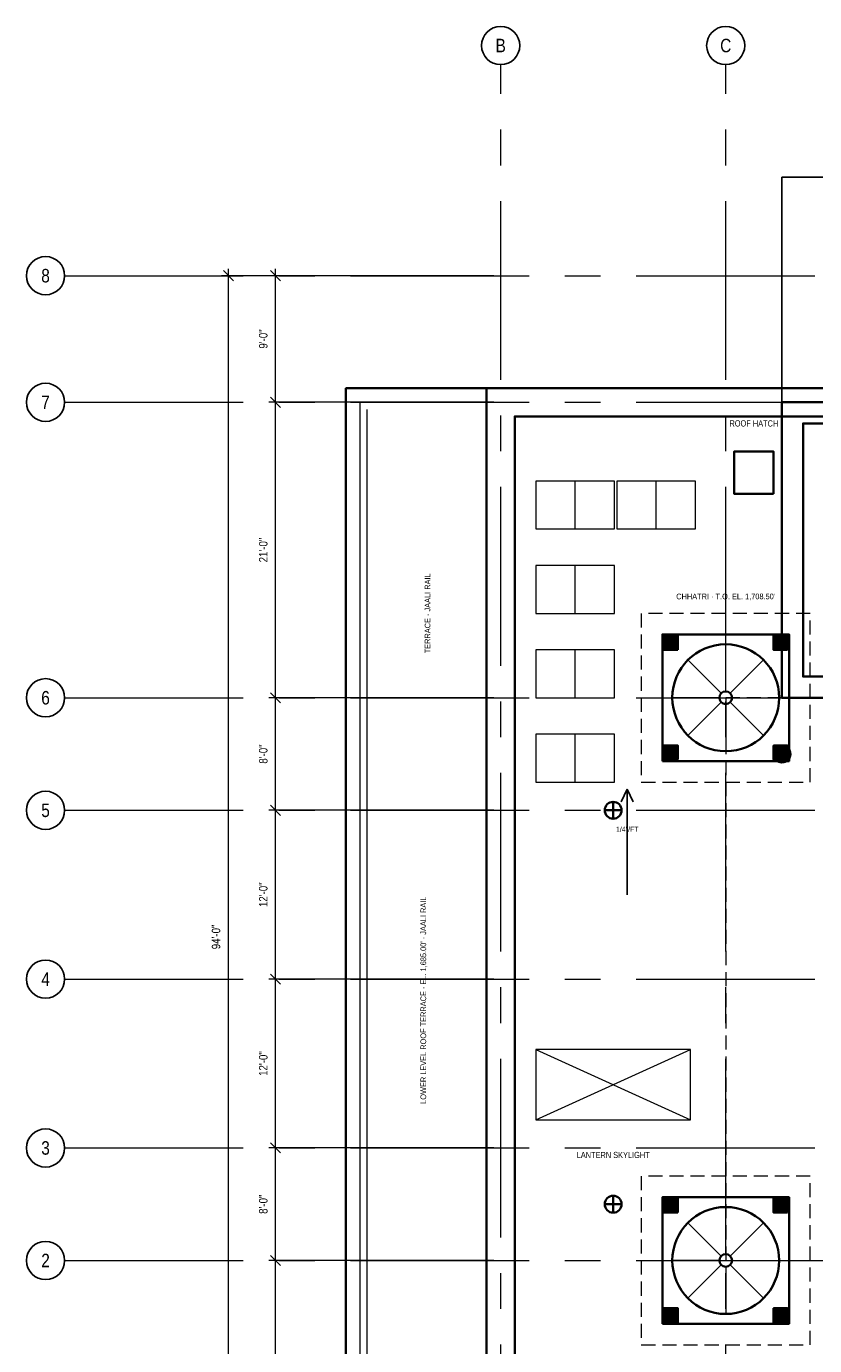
# Model space of a CAD drawing. Header units: inches. Extents: x -573 to 5349, y -139 to 1809.
# Tile 11 of 12: x 3795 to 4468, y 575 to 1701. Entities that reach past the tile are written whole.
import ezdxf
from ezdxf.enums import TextEntityAlignment as Align

# ---------------------------------------------------------------- set-up
doc = ezdxf.new("R2010")
doc.units = ezdxf.units.IN
doc.header["$LTSCALE"] = 48
doc.header["$MEASUREMENT"] = 0
for name, pattern in [('CENTER', [5.08, 3.175, -0.635, 0.635, -0.635]), ('DASHED', [1.524, 1.27, -0.254]), ('HIDDEN', [0.375, 0.25, -0.125])]:
    doc.linetypes.add(name, pattern=pattern)
for name, color, linetype, lineweight in [('A-ANNO-DIMS', 3, 'CONTINUOUS', 18), ('A-ANNO-SYMB', 7, 'CONTINUOUS', 25), ('A-ANNO-TEXT', 7, 'CONTINUOUS', 25), ('A-COLS', 1, 'CONTINUOUS', 35), ('A-FLOR-OVHD', 8, 'DASHED', 18), ('A-GLAZ', 4, 'CONTINUOUS', 18), ('A-GRID', 8, 'CENTER', 18), ('A-ROOF', 7, 'CONTINUOUS', 35), ('A-ROOF-HIDN', 8, 'HIDDEN', 18), ('A-ROOF-PATT', 8, 'CONTINUOUS', 9), ('L-SITE', 7, 'CONTINUOUS', 25)]:
    doc.layers.add(name, color=color, linetype=linetype, lineweight=lineweight)
doc.styles.add('JM', font='IBMPlexSansCondensed-Regular.ttf')

msp = doc.modelspace()

# ---------------------------------------------------------------- hatches: boundary and pattern name
at = {"layer": 'A-COLS'}
h = msp.add_hatch(color=7, dxfattribs=at)
h.dxf.hatch_style = 1
h.paths.add_polyline_path([(4351.2, 1168.8), (4351.2, 1180.8), (4339.2, 1180.8), (4339.2, 1168.8)])
h = msp.add_hatch(color=7, dxfattribs=at)
h.dxf.hatch_style = 1
h.paths.add_polyline_path([(4444.8, 1168.8), (4444.8, 1180.8), (4432.8, 1180.8), (4432.8, 1168.8)])
h = msp.add_hatch(color=7, dxfattribs=at)
h.dxf.hatch_style = 1
h.paths.add_polyline_path([(4351.2, 1075.2), (4351.2, 1087.2), (4339.2, 1087.2), (4339.2, 1075.2)])
h = msp.add_hatch(color=7, dxfattribs=at)
h.dxf.hatch_style = 1
h.paths.add_polyline_path([(4444.8, 1075.2), (4444.8, 1087.2), (4432.8, 1087.2), (4432.8, 1075.2)])
h = msp.add_hatch(color=7, dxfattribs=at)
h.dxf.hatch_style = 1
h.paths.add_polyline_path([(4351.2, 688.8), (4351.2, 700.8), (4339.2, 700.8), (4339.2, 688.8)])
h = msp.add_hatch(color=7, dxfattribs=at)
h.dxf.hatch_style = 1
h.paths.add_polyline_path([(4444.8, 688.8), (4444.8, 700.8), (4432.8, 700.8), (4432.8, 688.8)])
h = msp.add_hatch(color=7, dxfattribs=at)
h.dxf.hatch_style = 1
h.paths.add_polyline_path([(4351.2, 595.2), (4351.2, 607.2), (4339.2, 607.2), (4339.2, 595.2)])
h = msp.add_hatch(color=7, dxfattribs=at)
h.dxf.hatch_style = 1
h.paths.add_polyline_path([(4444.8, 595.2), (4444.8, 607.2), (4432.8, 607.2), (4432.8, 595.2)])

# ---------------------------------------------------------------- linework, layer by layer
at = {"layer": 'A-ANNO-DIMS'}
for p, q in [((4194.2, 1488), (3961.9, 1488)), ((3972, 1483.7), (3963.4, 1492.3)), ((3967.7, 354.2), (3967.7, 1493.8)), ((4194.2, 1488), (4002.2, 1488)), ((4012.3, 1483.7), (4003.7, 1492.3)), ((4008, 1374.2), (4008, 1493.8)), ((4012.3, 1375.7), (4003.7, 1384.3)), ((4012.3, 1375.7), (4003.7, 1384.3)), ((4008, 1122.2), (4008, 1385.8)), ((4194.2, 1380), (4002.2, 1380)), ((4194.2, 1380), (4002.2, 1380)), ((4194.2, 1128), (4002.2, 1128)), ((4194.2, 1128), (4002.2, 1128)), ((4012.3, 1123.7), (4003.7, 1132.3)), ((4012.3, 1123.7), (4003.7, 1132.3)), ((4008, 1026.2), (4008, 1133.8)), ((4012.3, 1027.7), (4003.7, 1036.3)), ((4012.3, 1027.7), (4003.7, 1036.3)), ((4008, 882.2), (4008, 1037.8)), ((4194.2, 1032), (4002.2, 1032)), ((4194.2, 1032), (4002.2, 1032)), ((4012.3, 883.7), (4003.7, 892.3)), ((4012.3, 883.7), (4003.7, 892.3)), ((4008, 738.2), (4008, 893.8)), ((4194.2, 888), (4002.2, 888)), ((4194.2, 888), (4002.2, 888)), ((4194.2, 744), (4002.2, 744)), ((4194.2, 744), (4002.2, 744)), ((4012.3, 739.7), (4003.7, 748.3)), ((4012.3, 739.7), (4003.7, 748.3)), ((4008, 642.2), (4008, 749.8)), ((4008, 354.2), (4008, 653.8)), ((4194.2, 648), (4002.2, 648)), ((4194.2, 648), (4002.2, 648)), ((4012.3, 643.7), (4003.7, 652.3)), ((4012.3, 643.7), (4003.7, 652.3))]:
    msp.add_line(p, q, dxfattribs=at)
at = {"layer": 'A-ANNO-SYMB'}
for p, q in [((4308, 1050), (4302.9, 1039.2)), ((4308, 960), (4308, 1050)), ((4308, 1050), (4313.1, 1039.2))]:
    msp.add_line(p, q, dxfattribs=at)
for centre in [(4200, 1684.3), (4392, 1684.3), (3811.7, 1488), (3811.7, 1380), (3811.7, 1128), (3811.7, 1032), (3811.7, 888), (3811.7, 744), (3811.7, 648)]:
    msp.add_circle(centre, 16.3, dxfattribs=at)
at = {"layer": 'A-COLS'}
for points in [[(4351.2, 1168.8), (4351.2, 1180.8), (4339.2, 1180.8), (4339.2, 1168.8)], [(4444.8, 1168.8), (4444.8, 1180.8), (4432.8, 1180.8), (4432.8, 1168.8)], [(4351.2, 1075.2), (4351.2, 1087.2), (4339.2, 1087.2), (4339.2, 1075.2)], [(4444.8, 1075.2), (4444.8, 1087.2), (4432.8, 1087.2), (4432.8, 1075.2)], [(4351.2, 688.8), (4351.2, 700.8), (4339.2, 700.8), (4339.2, 688.8)], [(4444.8, 688.8), (4444.8, 700.8), (4432.8, 700.8), (4432.8, 688.8)], [(4351.2, 595.2), (4351.2, 607.2), (4339.2, 607.2), (4339.2, 595.2)], [(4444.8, 595.2), (4444.8, 607.2), (4432.8, 607.2), (4432.8, 595.2)]]:
    msp.add_lwpolyline(points, close=True, dxfattribs=at)
at = {"layer": 'A-FLOR-OVHD'}
msp.add_line((4080, 360), (4080, 1380), dxfattribs=at)
at = {"layer": 'A-GLAZ'}
for p, q in [((4440, 1572), (5040, 1572)), ((4086, 366), (4086, 1374)), ((4230, 768), (4362, 828)), ((4230, 828), (4362, 768))]:
    msp.add_line(p, q, dxfattribs=at)
msp.add_lwpolyline([(4362, 768), (4362, 828), (4230, 828), (4230, 768)], close=True, dxfattribs=at)
at = {"layer": 'A-GRID'}
for p, q in [((4200, 180), (4200, 1668)), ((4392, 180), (4392, 1668)), ((3828, 1488), (5316, 1488)), ((3828, 1380), (5316, 1380)), ((3828, 1128), (5316, 1128)), ((3828, 1032), (5316, 1032)), ((3828, 888), (5316, 888)), ((3828, 744), (5316, 744)), ((3828, 648), (5316, 648))]:
    msp.add_line(p, q, dxfattribs=at)
at = {"layer": 'A-ROOF'}
for p, q in [((4440, 1072.8), (4440, 1087.2)), ((4432.8, 1080), (4447.2, 1080)), ((4296, 1024.8), (4296, 1039.2)), ((4288.8, 1032), (4303.2, 1032)), ((4296, 688.8), (4296, 703.2)), ((4288.8, 696), (4303.2, 696))]:
    msp.add_line(p, q, dxfattribs=at)
for points in [[(4188, 1392), (4548, 1392), (4548, 1500), (4716, 1500), (4716, 1392), (5052, 1392), (5052, 972), (5172, 972), (5172, 348), (4188, 348)], [(4188, 348), (4188, 1392), (4548, 1392), (4548, 1500), (4716, 1500), (4716, 1392), (5052, 1392), (5052, 972), (5172, 972), (5172, 348)], [(5148, 372), (5148, 948), (5028, 948), (5028, 1368), (4692, 1368), (4692, 1476), (4572, 1476), (4572, 1368), (4212, 1368), (4212, 372)], [(4212, 372), (4212, 1368), (4572, 1368), (4572, 1476), (4692, 1476), (4692, 1368), (5028, 1368), (5028, 948), (5148, 948), (5148, 372)], [(4824, 1128), (4824, 1380), (4440, 1380), (4440, 1128)], [(4806, 1146), (4806, 1362), (4458, 1362), (4458, 1146)], [(4432.8, 1302), (4432.8, 1338), (4399.2, 1338), (4399.2, 1302)], [(4338, 1074), (4446, 1074), (4446, 1182), (4338, 1182)], [(4338, 594), (4446, 594), (4446, 702), (4338, 702)]]:
    msp.add_lwpolyline(points, close=True, dxfattribs=at)
msp.add_lwpolyline([(4068, 348), (4068, 1392), (4188, 1392)], dxfattribs=at)
for centre, radius in [((4392, 1128), 45.6), ((4392, 1128), 5.4), ((4440, 1080), 7.2), ((4296, 1032), 7.2), ((4296, 696), 7.2), ((4392, 648), 45.6), ((4392, 648), 5.4)]:
    msp.add_circle(centre, radius, dxfattribs=at)
at = {"layer": 'A-ROOF-HIDN'}
for points in [[(4320, 1056), (4464, 1056), (4464, 1200), (4320, 1200)], [(4872, 648), (4872, 1128), (4392, 1128), (4392, 648)], [(4320, 576), (4464, 576), (4464, 720), (4320, 720)]]:
    msp.add_lwpolyline(points, close=True, dxfattribs=at)
at = {"layer": 'A-ROOF-PATT'}
for p, q in [((4080, 360), (4080, 1380)), ((4263.6, 1272), (4263.6, 1312.8)), ((4332.6, 1272), (4332.6, 1312.8)), ((4263.6, 1200), (4263.6, 1240.8)), ((4392, 1133.4), (4392, 1173.6)), ((4263.6, 1128), (4263.6, 1168.8)), ((4388.2, 1131.8), (4359.8, 1160.2)), ((4395.8, 1131.8), (4424.2, 1160.2)), ((4386.6, 1128), (4346.4, 1128)), ((4397.4, 1128), (4437.6, 1128)), ((4388.2, 1124.2), (4359.8, 1095.8)), ((4392, 1122.6), (4392, 1082.4)), ((4395.8, 1124.2), (4424.2, 1095.8)), ((4263.6, 1056), (4263.6, 1096.8)), ((4392, 653.4), (4392, 693.6)), ((4388.2, 651.8), (4359.8, 680.2)), ((4395.8, 651.8), (4424.2, 680.2)), ((4386.6, 648), (4346.4, 648)), ((4388.2, 644.2), (4359.8, 615.8)), ((4392, 642.6), (4392, 602.4)), ((4395.8, 644.2), (4424.2, 615.8)), ((4397.4, 648), (4437.6, 648))]:
    msp.add_line(p, q, dxfattribs=at)
for points in [[(4230, 1272), (4297.2, 1272), (4297.2, 1312.8), (4230, 1312.8)], [(4299, 1272), (4366.2, 1272), (4366.2, 1312.8), (4299, 1312.8)], [(4230, 1200), (4297.2, 1200), (4297.2, 1240.8), (4230, 1240.8)], [(4230, 1128), (4297.2, 1128), (4297.2, 1168.8), (4230, 1168.8)], [(4230, 1056), (4297.2, 1056), (4297.2, 1096.8), (4230, 1096.8)]]:
    msp.add_lwpolyline(points, close=True, dxfattribs=at)
at = {"layer": 'L-SITE'}
msp.add_lwpolyline([(4440, 1380), (4560, 1380), (4560, 1488), (4704, 1488), (4704, 1380), (5040, 1380), (5040, 1572), (4440, 1572)], close=True, dxfattribs=at)

# ---------------------------------------------------------------- texts
at = {"layer": 'A-ANNO-DIMS', "style": 'JM'}
for s, p in [('9\'-0"', (4003.2, 1434)), ('21\'-0"', (4003.2, 1254)), ('8\'-0"', (4003.2, 1080)), ('12\'-0"', (4003.2, 960)), ('94\'-0"', (3962.9, 924)), ('12\'-0"', (4003.2, 816)), ('8\'-0"', (4003.2, 696))]:
    msp.add_text(s, height=7.2, rotation=90, dxfattribs=at).set_placement(p, align=Align.BOTTOM_CENTER)
at = {"layer": 'A-ANNO-SYMB', "style": 'JM'}
for s, p in [('B', (4200, 1684.3)), ('C', (4392, 1684.3)), ('8', (3811.7, 1488)), ('7', (3811.7, 1380)), ('6', (3811.7, 1128)), ('5', (3811.7, 1032)), ('4', (3811.7, 888)), ('3', (3811.7, 744)), ('2', (3811.7, 648))]:
    msp.add_text(s, height=11.5, dxfattribs=at).set_placement(p, align=Align.MIDDLE_CENTER)
at = {"layer": 'A-ANNO-TEXT', "style": 'JM'}
for s, height, p in [('ROOF HATCH', 5.28, (4416, 1362)), ("CHHATRI · T.O. EL. 1,708.50'", 4.8, (4392, 1214.4)), ('1/4"/FT', 4.32, (4308, 1015.8)), ('LANTERN SKYLIGHT', 5.28, (4296, 738))]:
    msp.add_text(s, height=height, dxfattribs=at).set_placement(p, align=Align.MIDDLE_CENTER)
for s, p in [('TERRACE · JAALI RAIL', (4137.6, 1200)), ("LOWER LEVEL ROOF TERRACE · EL. 1,685.00' · JAALI RAIL", (4134, 870))]:
    msp.add_text(s, height=4.8, rotation=90, dxfattribs=at).set_placement(p, align=Align.MIDDLE_CENTER)

doc.saveas('drawing.dxf')
